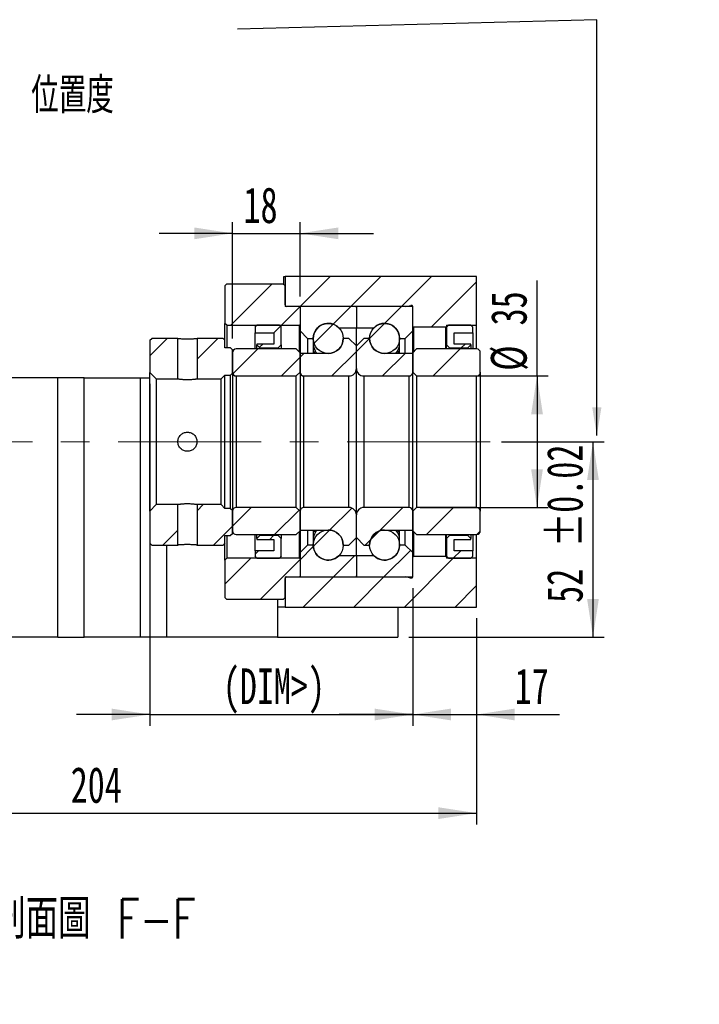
# Paper-space layout 'MBCS35-I' of a CAD drawing. Header units: millimetres. Extents: x 25 to 284, y 3 to 200.
# Tile 5 of 6: x 224 to 284, y 3 to 90. Entities that reach past the tile are written whole.
import ezdxf

# ---------------------------------------------------------------- set-up
doc = ezdxf.new("R2010")
doc.units = ezdxf.units.MM
doc.linetypes.add('CENTERX2', pattern=[20.32, 12.7, -2.54, 2.54, -2.54])
doc.layers.add('圖層0', color=7, linetype='Continuous')
doc.styles.add('SLDTEXTSTYLE0', font='TXT', dxfattribs={"width": 0.7})
doc.styles.add('SLDTEXTSTYLE3', font='TXT', dxfattribs={"width": 0.7, "bigfont": 'bigfont'})
doc.styles.add('SLDTEXTSTYLE4', font='TXT', dxfattribs={"width": 0.75, "bigfont": 'bigfont'})
doc.dimstyles.new('SLDDIMSTYLE2', dxfattribs={"dimtxt": 0.18, "dimasz": 2.5, "dimexe": 0, "dimexo": 0.0625, "dimgap": 0, "dimtad": 0, "dimtih": 1, "dimtoh": 1, "dimdec": 0, "dimrnd": 1e-09, "dimzin": 0, "dimdsep": 46, "dimtxsty": 'Standard', "dimsah": 1, "dimcen": 0.09, "dimadec": 0, "dimazin": 0, "dimtfac": 2.5, "dimtdec": 0, "dimtofl": 0, "dimtmove": 0, "dimatfit": 3, "dimfxl": 1, "dimfrac": 2, "dimtolj": 1, "dimtzin": 0, "dimarcsym": 0})
doc.dimstyles.new('SLDDIMSTYLE3', dxfattribs={"dimtxt": 3.389974, "dimasz": 2.5, "dimexe": 0, "dimexo": 0.0625, "dimgap": 0.847493, "dimtad": 1, "dimlfac": 3, "dimrnd": 1e-09, "dimzin": 12, "dimdsep": 46, "dimtxsty": 'SLDTEXTSTYLE0', "dimsah": 1, "dimcen": 0.09, "dimadec": 0, "dimazin": 3, "dimtfac": 1, "dimtofl": 0, "dimtmove": 0, "dimatfit": 3, "dimfxl": 1, "dimfrac": 2, "dimtolj": 1, "dimtzin": 12, "dimarcsym": 0})
doc.dimstyles.new('SLDDIMSTYLE4', dxfattribs={"dimtxt": 3.389974, "dimasz": 2.5, "dimexe": 0, "dimexo": 0.0625, "dimgap": 0.847493, "dimtad": 1, "dimlfac": 3, "dimrnd": 1e-09, "dimzin": 12, "dimdsep": 46, "dimtxsty": 'SLDTEXTSTYLE0', "dimsah": 1, "dimcen": 0.09, "dimadec": 0, "dimazin": 3, "dimtfac": 1, "dimtmove": 0, "dimatfit": 0, "dimfxl": 1, "dimfrac": 2, "dimtolj": 1, "dimtzin": 12, "dimarcsym": 0})
doc.dimstyles.new('SLDDIMSTYLE6', dxfattribs={"dimtxt": 3.389974, "dimasz": 2.5, "dimexe": 0, "dimexo": 0.0625, "dimgap": 0.847493, "dimtad": 1, "dimlfac": 3, "dimrnd": 1e-09, "dimzin": 12, "dimdsep": 46, "dimtxsty": 'SLDTEXTSTYLE0', "dimsah": 1, "dimcen": 0.09, "dimadec": 0, "dimazin": 3, "dimtol": 1, "dimtp": 0.02, "dimtm": 0.02, "dimtfac": 1, "dimtofl": 0, "dimtmove": 0, "dimatfit": 3, "dimfxl": 1, "dimfrac": 2, "dimtolj": 1, "dimarcsym": 0})

# ---------------------------------------------------------------- blocks, each defined once
blk = doc.blocks.new('_D_74')
at = {"layer": '圖層0', "color": 7}
for p, q in [((264.563, 37.149), (264.563, 18.863)), ((196.563, 25.149), (196.563, 18.863)), ((196.563, 19.863), (264.563, 19.863))]:
    blk.add_line(p, q, dxfattribs=at)
for points in [[(196.563, 19.863), (199.953, 19.341), (199.953, 20.384)], [(264.563, 19.863), (261.173, 20.384), (261.173, 19.341)]]:
    blk.add_solid(points, dxfattribs=at)
at = {"layer": '圖層0', "color": 7, "insert": (228.532, 23.956), "char_height": 3.175, "attachment_point": 1, "style": 'SLDTEXTSTYLE0'}
blk.add_mtext('204', dxfattribs=at)
blk = doc.blocks.new('_D_75')
at = {"layer": '圖層0', "color": 7}
for p, q in [((235.563, 57.965), (235.563, 27.615)), ((258.896, 39.815), (258.896, 27.615)), ((235.563, 28.615), (229.044, 28.615)), ((235.563, 28.615), (258.896, 28.615)), ((258.896, 28.615), (265.416, 28.615))]:
    blk.add_line(p, q, dxfattribs=at)
for points in [[(235.563, 28.615), (232.173, 29.137), (232.173, 28.094)], [(258.896, 28.615), (262.286, 28.094), (262.286, 29.137)]]:
    blk.add_solid(points, dxfattribs=at)
at = {"layer": '圖層0', "color": 7, "insert": (242.037, 32.708), "char_height": 3.175, "attachment_point": 1, "style": 'SLDTEXTSTYLE0'}
blk.add_mtext('(DIM>)', dxfattribs=at)
blk = doc.blocks.new('_D_76')
at = {"layer": '圖層0', "color": 7}
for p, q in [((258.896, 39.815), (258.896, 27.615)), ((264.563, 37.149), (264.563, 27.615)), ((258.896, 28.615), (252.377, 28.615)), ((258.896, 28.615), (264.563, 28.615)), ((264.563, 28.615), (271.917, 28.615))]:
    blk.add_line(p, q, dxfattribs=at)
for points in [[(258.896, 28.615), (255.507, 29.137), (255.507, 28.094)], [(264.563, 28.615), (267.953, 28.094), (267.953, 29.137)]]:
    blk.add_solid(points, dxfattribs=at)
at = {"layer": '圖層0', "color": 7, "insert": (267.942, 32.708), "char_height": 3.175, "attachment_point": 1, "style": 'SLDTEXTSTYLE0'}
blk.add_mtext('17', dxfattribs=at)
blk = doc.blocks.new('_D_77')
at = {"layer": '圖層0', "color": 7}
for p, q in [((269.929, 58.649), (269.929, 67.109)), ((259.563, 58.649), (270.929, 58.649)), ((269.929, 58.649), (269.929, 46.982)), ((259.563, 46.982), (270.929, 46.982))]:
    blk.add_line(p, q, dxfattribs=at)
for points in [[(269.929, 58.649), (269.408, 55.259), (270.451, 55.259)], [(269.929, 46.982), (270.451, 50.372), (269.408, 50.372)]]:
    blk.add_solid(points, dxfattribs=at)
at = {"layer": '圖層0', "color": 7, "char_height": 3.175, "attachment_point": 1, "rotation": 90, "style": 'SLDTEXTSTYLE0'}
for s, insert in [('35', (265.836, 63.134)), ('%%c', (265.836, 59.112))]:
    blk.add_mtext(s, dxfattribs=dict(at, insert=insert))
blk = doc.blocks.new('_D_78')
at = {"layer": '圖層0', "color": 7}
for p, q in [((266.769, 52.815), (275.896, 52.815)), ((274.896, 52.815), (274.896, 35.482)), ((258.563, 35.482), (275.896, 35.482))]:
    blk.add_line(p, q, dxfattribs=at)
for points in [[(274.896, 52.815), (274.375, 49.425), (275.418, 49.425)], [(274.896, 35.482), (275.418, 38.872), (274.375, 38.872)]]:
    blk.add_solid(points, dxfattribs=at)
at = {"layer": '圖層0', "color": 7, "char_height": 3.175, "attachment_point": 1, "rotation": 90, "style": 'SLDTEXTSTYLE0'}
for s, insert in [('±0.02', (270.804, 43.488)), ('52', (270.804, 38.521))]:
    blk.add_mtext(s, dxfattribs=dict(at, insert=insert))
blk = doc.blocks.new('_D_79')
at = {"layer": '圖層0', "color": 7}
for p, q in [((242.896, 61.982), (242.896, 72.304)), ((248.896, 65.715), (248.896, 72.304)), ((242.896, 71.304), (236.377, 71.304)), ((242.896, 71.304), (248.896, 71.304)), ((248.896, 71.304), (255.416, 71.304))]:
    blk.add_line(p, q, dxfattribs=at)
for points in [[(242.896, 71.304), (239.507, 71.825), (239.507, 70.782)], [(248.896, 71.304), (252.286, 70.782), (252.286, 71.825)]]:
    blk.add_solid(points, dxfattribs=at)
at = {"layer": '圖層0', "color": 7, "insert": (243.875, 75.396), "char_height": 3.175, "attachment_point": 1, "style": 'SLDTEXTSTYLE0'}
blk.add_mtext('18', dxfattribs=at)

psp = doc.layouts.new('MBCS35-I')

# ---------------------------------------------------------------- hatches: boundary and pattern name
at = {"layer": '圖層0', "linetype": 'Continuous', "lineweight": 18}
h = psp.add_hatch(dxfattribs=at)
h.set_pattern_fill('ANSI31', color=256, style=0)
edge = h.paths.add_edge_path(flags=0)
edge.add_line((258.2975, 64.8154), (258.7343, 64.9122))
edge.add_arc((258.7632, 64.7821), 0.1333, 14.477512, 102.5, ccw=False)
edge.add_line((258.8923, 64.8154), (258.8965, 64.8154))
edge.add_line((258.8965, 64.8154), (258.8965, 63.0487))
edge.add_line((258.8965, 63.0487), (258.9632, 62.9821))
edge.add_line((258.9632, 62.9821), (261.8298, 62.9821))
edge.add_line((261.8298, 62.9821), (261.8965, 63.0487))
edge.add_line((261.8965, 63.0487), (261.8965, 63.1487))
edge.add_line((261.8965, 63.1487), (264.5632, 63.1487))
edge.add_line((264.5632, 63.1487), (264.5632, 67.4821))
edge.add_line((264.5632, 67.4821), (247.5632, 67.4821))
edge.add_line((247.5632, 67.4821), (247.5632, 64.8154))
edge.add_line((247.5632, 64.8154), (258.2975, 64.8154))
h = psp.add_hatch(dxfattribs=at)
h.set_pattern_fill('ANSI31', color=256, style=0)
edge = h.paths.add_edge_path(flags=0)
edge.add_line((242.3965, 66.8154), (242.2298, 66.6487))
edge.add_line((242.2298, 66.6487), (242.2298, 63.3154))
edge.add_line((242.2298, 63.3154), (242.3965, 63.1487))
edge.add_line((242.3965, 63.1487), (248.8465, 63.1487))
edge.add_line((248.8465, 63.1487), (248.9465, 63.2487))
edge.add_line((248.9465, 63.2487), (248.9465, 64.7154))
edge.add_line((248.9465, 64.7154), (248.8465, 64.8154))
edge.add_line((248.8465, 64.8154), (247.6965, 64.8154))
edge.add_arc((247.6965, 64.9487), 0.1333, 180, 270, ccw=False)
edge.add_line((247.5632, 64.9487), (247.5632, 66.6487))
edge.add_line((247.5632, 66.6487), (247.3965, 66.8154))
edge.add_line((247.3965, 66.8154), (242.3965, 66.8154))
h = psp.add_hatch(dxfattribs=at)
h.set_pattern_fill('ANSI31', color=256, style=0)
edge = h.paths.add_edge_path(flags=0)
edge.add_line((253.7965, 64.8154), (248.9965, 64.8154))
edge.add_arc((248.9965, 64.7154), 0.1, 90, 180)
edge.add_line((248.8965, 64.7154), (248.8965, 62.6487))
edge.add_line((248.8965, 62.6487), (249.5632, 61.9821))
edge.add_line((249.5632, 61.9821), (250.0632, 61.9821))
edge.add_arc((251.3965, 61.9821), 1.3333, 45.438688, 180, ccw=False)
edge.add_line((252.3321, 62.9321), (253.8965, 62.9321))
edge.add_line((253.8965, 62.9321), (253.8965, 64.7154))
edge.add_arc((253.7965, 64.7154), 0.1, 0, 90)
h = psp.add_hatch(dxfattribs=at)
h.set_pattern_fill('ANSI31', color=256, style=0)
edge = h.paths.add_edge_path(flags=0)
edge.add_line((258.8965, 62.6487), (258.8965, 64.7154))
edge.add_arc((258.7965, 64.7154), 0.1, 0, 90)
edge.add_line((258.7965, 64.8154), (253.9965, 64.8154))
edge.add_arc((253.9965, 64.7154), 0.1, 90, 180)
edge.add_line((253.8965, 64.7154), (253.8965, 62.9321))
edge.add_line((253.8965, 62.9321), (255.4609, 62.9321))
edge.add_arc((256.3965, 61.9821), 1.3333, 0, 134.561312, ccw=False)
edge.add_line((257.7298, 61.9821), (258.2298, 61.9821))
edge.add_line((258.2298, 61.9821), (258.8965, 62.6487))
h = psp.add_hatch(dxfattribs=at)
h.set_pattern_fill('ANSI31', color=256, style=0)
h.paths.add_polyline_path([(246.5632, 62.482), (246.5632, 61.4821), (245.0632, 61.4821), (245.0632, 61.4154), (245.3298, 61.1487), (246.9632, 61.1487), (247.2298, 61.4154), (247.2298, 62.9821), (247.0632, 63.1487), (245.0632, 63.1487), (244.8965, 62.9821), (244.8965, 62.482)], flags=0)
h = psp.add_hatch(dxfattribs=at)
h.set_pattern_fill('ANSI31', color=256, style=0)
edge = h.paths.add_edge_path(flags=0)
edge.add_arc((251.3965, 61.9821), 1.3333, 0, 360)
h = psp.add_hatch(dxfattribs=at)
h.set_pattern_fill('ANSI31', color=256, style=0)
edge = h.paths.add_edge_path(flags=0)
edge.add_arc((256.3965, 61.9821), 1.3333, 0, 360)
h = psp.add_hatch(dxfattribs=at)
h.set_pattern_fill('ANSI31', color=256, style=0)
h.paths.add_polyline_path([(264.0632, 61.4154), (264.0632, 61.4821), (262.5632, 61.4821), (262.5632, 62.482), (264.2298, 62.482), (264.2298, 62.9821), (264.0632, 63.1487), (262.0632, 63.1487), (261.8965, 62.9821), (261.8965, 61.4154), (262.1632, 61.1487), (263.7965, 61.1487)], flags=0)
h = psp.add_hatch(dxfattribs=at)
h.set_pattern_fill('ANSI31', color=256, style=0)
h.paths.add_polyline_path([(235.7298, 61.9821), (235.5632, 61.8154), (235.5632, 58.9654), (236.1298, 58.3987), (238.0465, 58.3987), (238.0465, 61.9821)], flags=0)
h = psp.add_hatch(dxfattribs=at)
h.set_pattern_fill('ANSI31', color=256, style=0)
h.paths.add_polyline_path([(242.8965, 60.982), (242.7298, 61.1487), (242.2298, 61.1487), (242.2298, 61.8154), (242.0632, 61.9821), (239.7465, 61.9821), (239.7465, 58.3987), (241.8965, 58.3987), (242.2298, 58.7321), (242.7298, 58.7321), (242.8965, 58.8987)], flags=0)
h = psp.add_hatch(dxfattribs=at)
h.set_pattern_fill('ANSI31', color=256, style=0)
edge = h.paths.add_edge_path(flags=0)
edge.add_line((253.8965, 59.3154), (253.8965, 61.3154))
edge.add_line((253.8965, 61.3154), (253.2298, 61.9821))
edge.add_line((253.2298, 61.9821), (252.7298, 61.9821))
edge.add_arc((251.3965, 61.9821), 1.3333, 270, 360, ccw=False)
edge.add_line((251.3965, 60.6487), (248.8965, 60.6487))
edge.add_line((248.8965, 60.6487), (248.8965, 58.9821))
edge.add_arc((249.2298, 58.9821), 0.3333, 180, 270)
edge.add_line((249.2298, 58.6487), (253.2298, 58.6487))
edge.add_arc((253.2298, 59.3154), 0.6667, 270, 360)
h = psp.add_hatch(dxfattribs=at)
h.set_pattern_fill('ANSI31', color=256, style=0)
edge = h.paths.add_edge_path(flags=0)
edge.add_line((255.0632, 61.9821), (254.5632, 61.9821))
edge.add_line((254.5632, 61.9821), (253.8965, 61.3154))
edge.add_line((253.8965, 61.3154), (253.8965, 59.3154))
edge.add_arc((254.5632, 59.3154), 0.6667, 180, 270)
edge.add_line((254.5632, 58.6487), (258.5632, 58.6487))
edge.add_arc((258.5632, 58.9821), 0.3333, 270, 360)
edge.add_line((258.8965, 58.9821), (258.8965, 60.6487))
edge.add_line((258.8965, 60.6487), (256.3965, 60.6487))
edge.add_arc((256.3965, 61.9821), 1.3333, 180, 270, ccw=False)
h = psp.add_hatch(dxfattribs=at)
h.set_pattern_fill('ANSI31', color=256, style=0)
edge = h.paths.add_edge_path(flags=0)
edge.add_line((248.5632, 58.6487), (248.8965, 58.9821))
edge.add_line((248.8965, 58.9821), (248.8965, 60.7154))
edge.add_line((248.8965, 60.7154), (248.5632, 61.0487))
edge.add_line((248.5632, 61.0487), (243.2298, 61.0487))
edge.add_arc((243.2298, 60.7154), 0.3333, 90, 180)
edge.add_line((242.8965, 60.7154), (242.8965, 58.9821))
edge.add_arc((243.2298, 58.9821), 0.3333, 180, 270)
edge.add_line((243.2298, 58.6487), (248.5632, 58.6487))
h = psp.add_hatch(dxfattribs=at)
h.set_pattern_fill('ANSI31', color=256, style=0)
edge = h.paths.add_edge_path(flags=0)
edge.add_line((258.8965, 58.9821), (259.2298, 58.6487))
edge.add_line((259.2298, 58.6487), (264.5632, 58.6487))
edge.add_arc((264.5632, 58.9821), 0.3333, 270, 360)
edge.add_line((264.8965, 58.9821), (264.8965, 60.7154))
edge.add_arc((264.5632, 60.7154), 0.3333, 0, 90)
edge.add_line((264.5632, 61.0487), (259.2298, 61.0487))
edge.add_line((259.2298, 61.0487), (258.8965, 60.7154))
edge.add_line((258.8965, 60.7154), (258.8965, 58.9821))
h = psp.add_hatch(dxfattribs=at)
h.set_pattern_fill('ANSI31', color=256, style=0)
h.paths.add_polyline_path([(235.5632, 43.8154), (235.7298, 43.6487), (238.0465, 43.6487), (238.0465, 47.2321), (236.1298, 47.2321), (235.5632, 46.6654)], flags=0)
h = psp.add_hatch(dxfattribs=at)
h.set_pattern_fill('ANSI31', color=256, style=0)
h.paths.add_polyline_path([(242.2298, 43.8154), (242.2298, 44.4821), (242.7298, 44.4821), (242.8965, 44.6487), (242.8965, 46.7321), (242.7298, 46.8987), (242.2298, 46.8987), (241.8965, 47.2321), (239.7465, 47.2321), (239.7465, 43.6487), (242.0632, 43.6487)], flags=0)
h = psp.add_hatch(dxfattribs=at)
h.set_pattern_fill('ANSI31', color=256, style=0)
edge = h.paths.add_edge_path(flags=0)
edge.add_line((248.8965, 46.6487), (248.5632, 46.9821))
edge.add_line((248.5632, 46.9821), (243.2298, 46.9821))
edge.add_arc((243.2298, 46.6487), 0.3333, 90, 180)
edge.add_line((242.8965, 46.6487), (242.8965, 44.9154))
edge.add_arc((243.2298, 44.9154), 0.3333, 180, 270)
edge.add_line((243.2298, 44.5821), (248.5632, 44.5821))
edge.add_line((248.5632, 44.5821), (248.8965, 44.9154))
edge.add_line((248.8965, 44.9154), (248.8965, 46.6487))
h = psp.add_hatch(dxfattribs=at)
h.set_pattern_fill('ANSI31', color=256, style=0)
edge = h.paths.add_edge_path(flags=0)
edge.add_line((252.7298, 43.6487), (253.2298, 43.6487))
edge.add_line((253.2298, 43.6487), (253.8965, 44.3154))
edge.add_line((253.8965, 44.3154), (253.8965, 46.3154))
edge.add_arc((253.2298, 46.3154), 0.6667, 0, 90)
edge.add_line((253.2298, 46.9821), (249.2298, 46.9821))
edge.add_arc((249.2298, 46.6487), 0.3333, 90, 180)
edge.add_line((248.8965, 46.6487), (248.8965, 44.9821))
edge.add_line((248.8965, 44.9821), (251.3965, 44.9821))
edge.add_arc((251.3965, 43.6487), 1.3333, 0, 90, ccw=False)
h = psp.add_hatch(dxfattribs=at)
h.set_pattern_fill('ANSI31', color=256, style=0)
edge = h.paths.add_edge_path(flags=0)
edge.add_line((253.8965, 46.3154), (253.8965, 44.3154))
edge.add_line((253.8965, 44.3154), (254.5632, 43.6487))
edge.add_line((254.5632, 43.6487), (255.0632, 43.6487))
edge.add_arc((256.3965, 43.6487), 1.3333, 90, 180, ccw=False)
edge.add_line((256.3965, 44.9821), (258.8965, 44.9821))
edge.add_line((258.8965, 44.9821), (258.8965, 46.6487))
edge.add_arc((258.5632, 46.6487), 0.3333, 0, 90)
edge.add_line((258.5632, 46.9821), (254.5632, 46.9821))
edge.add_arc((254.5632, 46.3154), 0.6667, 90, 180)
h = psp.add_hatch(dxfattribs=at)
h.set_pattern_fill('ANSI31', color=256, style=0)
edge = h.paths.add_edge_path(flags=0)
edge.add_line((259.2298, 46.9821), (258.8965, 46.6487))
edge.add_line((258.8965, 46.6487), (258.8965, 44.9154))
edge.add_line((258.8965, 44.9154), (259.2298, 44.5821))
edge.add_line((259.2298, 44.5821), (264.5632, 44.5821))
edge.add_arc((264.5632, 44.9154), 0.3333, 270, 360)
edge.add_line((264.8965, 44.9154), (264.8965, 46.6487))
edge.add_arc((264.5632, 46.6487), 0.3333, 0, 90)
edge.add_line((264.5632, 46.9821), (259.2298, 46.9821))
h = psp.add_hatch(dxfattribs=at)
h.set_pattern_fill('ANSI31', color=256, style=0)
edge = h.paths.add_edge_path(flags=0)
edge.add_arc((251.3965, 43.6487), 1.3333, 0, 360)
h = psp.add_hatch(dxfattribs=at)
h.set_pattern_fill('ANSI31', color=256, style=0)
edge = h.paths.add_edge_path(flags=0)
edge.add_arc((256.3965, 43.6487), 1.3333, 0, 360)
h = psp.add_hatch(dxfattribs=at)
h.set_pattern_fill('ANSI31', color=256, style=0)
h.paths.add_polyline_path([(245.0632, 44.2154), (245.0632, 44.1487), (246.5632, 44.1487), (246.5632, 43.1487), (244.8965, 43.1487), (244.8965, 42.6487), (245.0632, 42.4821), (247.0632, 42.4821), (247.2298, 42.6487), (247.2298, 44.2154), (246.9632, 44.4821), (245.3298, 44.4821)], flags=0)
h = psp.add_hatch(dxfattribs=at)
h.set_pattern_fill('ANSI31', color=256, style=0)
h.paths.add_polyline_path([(262.5632, 43.1487), (262.5632, 44.1487), (264.0632, 44.1487), (264.0632, 44.2154), (263.7965, 44.4821), (262.1632, 44.4821), (261.8965, 44.2154), (261.8965, 42.6487), (262.0632, 42.4821), (264.0632, 42.4821), (264.2298, 42.6487), (264.2298, 43.1487)], flags=0)
h = psp.add_hatch(dxfattribs=at)
h.set_pattern_fill('ANSI31', color=256, style=0)
edge = h.paths.add_edge_path(flags=0)
edge.add_line((248.8965, 42.9821), (248.8965, 40.9154))
edge.add_arc((248.9965, 40.9154), 0.1, 180, 270)
edge.add_line((248.9965, 40.8154), (253.7965, 40.8154))
edge.add_arc((253.7965, 40.9154), 0.1, 270, 360)
edge.add_line((253.8965, 40.9154), (253.8965, 42.6987))
edge.add_line((253.8965, 42.6987), (252.3321, 42.6987))
edge.add_arc((251.3965, 43.6487), 1.3333, 180, 314.561312, ccw=False)
edge.add_line((250.0632, 43.6487), (249.5632, 43.6487))
edge.add_line((249.5632, 43.6487), (248.8965, 42.9821))
h = psp.add_hatch(dxfattribs=at)
h.set_pattern_fill('ANSI31', color=256, style=0)
edge = h.paths.add_edge_path(flags=0)
edge.add_line((253.9965, 40.8154), (258.7965, 40.8154))
edge.add_arc((258.7965, 40.9154), 0.1, 270, 360)
edge.add_line((258.8965, 40.9154), (258.8965, 42.9821))
edge.add_line((258.8965, 42.9821), (258.2298, 43.6487))
edge.add_line((258.2298, 43.6487), (257.7298, 43.6487))
edge.add_arc((256.3965, 43.6487), 1.3333, 225.438688, 360, ccw=False)
edge.add_line((255.4609, 42.6987), (253.8965, 42.6987))
edge.add_line((253.8965, 42.6987), (253.8965, 40.9154))
edge.add_arc((253.9965, 40.9154), 0.1, 180, 270)
h = psp.add_hatch(dxfattribs=at)
h.set_pattern_fill('ANSI31', color=256, style=0)
edge = h.paths.add_edge_path(flags=0)
edge.add_line((242.2298, 38.9821), (242.3965, 38.8154))
edge.add_line((242.3965, 38.8154), (247.3965, 38.8154))
edge.add_line((247.3965, 38.8154), (247.5632, 38.9821))
edge.add_line((247.5632, 38.9821), (247.5632, 40.6821))
edge.add_arc((247.6965, 40.6821), 0.1333, 90, 180, ccw=False)
edge.add_line((247.6965, 40.8154), (248.8465, 40.8154))
edge.add_line((248.8465, 40.8154), (248.9465, 40.9154))
edge.add_line((248.9465, 40.9154), (248.9465, 42.3821))
edge.add_line((248.9465, 42.3821), (248.8465, 42.4821))
edge.add_line((248.8465, 42.4821), (242.3965, 42.4821))
edge.add_line((242.3965, 42.4821), (242.2298, 42.3154))
edge.add_line((242.2298, 42.3154), (242.2298, 38.9821))
h = psp.add_hatch(dxfattribs=at)
h.set_pattern_fill('ANSI31', color=256, style=0)
edge = h.paths.add_edge_path(flags=0)
edge.add_line((258.8965, 40.8154), (258.8923, 40.8154))
edge.add_arc((258.7632, 40.8487), 0.1333, 257.5, 345.522488, ccw=False)
edge.add_line((258.7343, 40.7185), (258.2975, 40.8154))
edge.add_line((258.2975, 40.8154), (247.5632, 40.8154))
edge.add_line((247.5632, 40.8154), (247.5632, 38.1487))
edge.add_line((247.5632, 38.1487), (264.5632, 38.1487))
edge.add_line((264.5632, 38.1487), (264.5632, 42.4821))
edge.add_line((264.5632, 42.4821), (261.8965, 42.4821))
edge.add_line((261.8965, 42.4821), (261.8965, 42.5821))
edge.add_line((261.8965, 42.5821), (261.8298, 42.6487))
edge.add_line((261.8298, 42.6487), (258.9632, 42.6487))
edge.add_line((258.9632, 42.6487), (258.8965, 42.5821))
edge.add_line((258.8965, 42.5821), (258.8965, 40.8154))

# ---------------------------------------------------------------- linework, layer by layer
at = {"color": 7, "linetype": 'Continuous', "lineweight": 25}
for p, q in [((247.4632, 66.7487), (247.4632, 67.4821)), ((247.4632, 67.4821), (247.5632, 67.4821)), ((247.5632, 67.4821), (247.5632, 64.8154)), ((264.5632, 67.4821), (247.5632, 67.4821)), ((264.5632, 63.1487), (264.5632, 67.4821)), ((242.2298, 66.6487), (242.3965, 66.8154)), ((242.2298, 66.6487), (242.2298, 63.3154)), ((242.3965, 66.8154), (247.3965, 66.8154)), ((247.3965, 66.8154), (247.5632, 66.6487)), ((247.5632, 64.9487), (247.5632, 66.6487)), ((258.2975, 64.8154), (247.5632, 64.8154)), ((248.8465, 64.8154), (247.6965, 64.8154)), ((248.8465, 64.8154), (248.9465, 64.7154)), ((248.8965, 64.7154), (248.8965, 62.6487)), ((248.9465, 63.2487), (248.9465, 64.7154)), ((253.7965, 64.8154), (248.9965, 64.8154)), ((253.8965, 64.7154), (253.8965, 62.9321)), ((258.7965, 64.8154), (253.9965, 64.8154)), ((258.2975, 64.8154), (258.7343, 64.9122)), ((258.8965, 64.8154), (258.8923, 64.8154)), ((258.8923, 64.7442), (258.8923, 64.8154)), ((258.8965, 63.0487), (258.8965, 64.8154)), ((258.8965, 62.6487), (258.8965, 64.7154)), ((242.3965, 63.1487), (242.2298, 63.3154)), ((242.2298, 61.8154), (242.2298, 63.3154)), ((242.3965, 63.1487), (248.8465, 63.1487)), ((242.3965, 63.1487), (242.3965, 61.1487)), ((244.8965, 62.9821), (245.0632, 63.1487)), ((244.8965, 62.9821), (244.8965, 62.482)), ((247.0632, 63.1487), (245.0632, 63.1487)), ((247.0632, 63.1487), (247.2298, 62.9821)), ((247.2298, 61.4154), (247.2298, 62.9821)), ((248.9465, 63.2487), (248.8465, 63.1487)), ((248.8465, 60.7654), (248.8465, 63.1487)), ((252.3321, 62.9321), (253.8965, 62.9321)), ((253.8965, 62.9321), (255.4609, 62.9321)), ((253.8965, 61.3154), (253.8965, 62.9321)), ((258.9632, 62.9821), (258.8965, 63.0487)), ((261.8298, 62.9821), (258.9632, 62.9821)), ((258.9632, 62.9821), (258.9632, 60.7821)), ((261.8965, 63.0487), (261.8298, 62.9821)), ((261.8298, 61.0487), (261.8298, 62.9821)), ((261.8965, 62.9821), (262.0632, 63.1487)), ((261.8965, 63.1487), (264.5632, 63.1487)), ((261.8965, 63.1487), (261.8965, 63.0487)), ((261.8965, 63.0487), (261.8965, 62.9821)), ((261.8965, 62.9821), (261.8965, 61.4154)), ((264.0632, 63.1487), (262.0632, 63.1487)), ((264.0632, 63.1487), (264.2298, 62.9821)), ((264.2298, 62.482), (264.2298, 62.9821)), ((264.5632, 61.0487), (264.5632, 63.1487)), ((244.8965, 62.482), (246.5632, 62.482)), ((244.8965, 61.0487), (244.8965, 62.482)), ((246.5632, 62.482), (246.5632, 61.4821)), ((248.8965, 62.6487), (249.5632, 61.9821)), ((248.8965, 62.6487), (248.8965, 60.7154)), ((258.2298, 61.9821), (258.8965, 62.6487)), ((258.8965, 60.7154), (258.8965, 62.6487)), ((262.5632, 62.482), (264.2298, 62.482)), ((262.5632, 61.4821), (262.5632, 62.482)), ((264.2298, 62.482), (264.2298, 61.0487)), ((235.5632, 61.8154), (235.7298, 61.9821)), ((235.5632, 61.8154), (235.5632, 58.9654)), ((238.0465, 61.9821), (235.7298, 61.9821)), ((238.0465, 58.3987), (238.0465, 61.9821)), ((239.7465, 61.9821), (239.7465, 58.3987)), ((242.0632, 61.9821), (239.7465, 61.9821)), ((242.0632, 61.9821), (242.2298, 61.8154)), ((242.2298, 61.1487), (242.2298, 61.8154)), ((245.0632, 61.4821), (245.0632, 61.4154)), ((246.5632, 61.4821), (245.0632, 61.4821)), ((245.3298, 61.1487), (245.0632, 61.4154)), ((245.0632, 61.0487), (245.0632, 61.4154)), ((247.2298, 61.4154), (246.9632, 61.1487)), ((247.2298, 61.4154), (247.2298, 61.0487)), ((249.5632, 61.9821), (250.0632, 61.9821)), ((249.5632, 61.9821), (249.5632, 60.6487)), ((250.0632, 61.9821), (250.0632, 60.6487)), ((253.2298, 61.9821), (252.7298, 61.9821)), ((253.8965, 61.3154), (253.2298, 61.9821)), ((254.5632, 61.9821), (253.8965, 61.3154)), ((253.8965, 59.3154), (253.8965, 61.3154)), ((255.0632, 61.9821), (254.5632, 61.9821)), ((257.7298, 61.5334), (257.7108, 61.7577)), ((257.7298, 61.9821), (258.2298, 61.9821)), ((257.7298, 60.6487), (257.7298, 61.9821)), ((258.2298, 60.6487), (258.2298, 61.9821)), ((262.1632, 61.1487), (261.8965, 61.4154)), ((261.8965, 61.0487), (261.8965, 61.4154)), ((264.0632, 61.4821), (262.5632, 61.4821)), ((264.0632, 61.4154), (263.7965, 61.1487)), ((264.0632, 61.4154), (264.0632, 61.4821)), ((264.0632, 61.4154), (264.0632, 61.0487)), ((242.7298, 61.1487), (242.2298, 61.1487)), ((242.7298, 61.1487), (242.8965, 60.982)), ((242.8965, 58.8987), (242.8965, 60.982)), ((242.8965, 60.7154), (242.8965, 58.9821)), ((248.5632, 61.0487), (243.2298, 61.0487)), ((245.3298, 61.1487), (246.9632, 61.1487)), ((245.3298, 61.1487), (245.3298, 61.0487)), ((246.9632, 61.0487), (246.9632, 61.1487)), ((248.5632, 61.0487), (248.8965, 60.7154)), ((248.8965, 58.9821), (248.8965, 60.7154)), ((248.8965, 60.6487), (248.8965, 58.9821)), ((251.3965, 60.6487), (248.8965, 60.6487)), ((258.8965, 60.6487), (256.3965, 60.6487)), ((258.8965, 60.7154), (259.2298, 61.0487)), ((258.8965, 60.7154), (258.8965, 58.9821)), ((258.8965, 58.9821), (258.8965, 60.6487)), ((264.5632, 61.0487), (259.2298, 61.0487)), ((262.1632, 61.1487), (263.7965, 61.1487)), ((262.1632, 61.1487), (262.1632, 61.0487)), ((263.7965, 61.0487), (263.7965, 61.1487)), ((264.8965, 58.9821), (264.8965, 60.7154)), ((235.5632, 46.6654), (235.5632, 58.9654)), ((236.1298, 58.3987), (235.5632, 58.9654)), ((242.2298, 58.7321), (241.8965, 58.3987)), ((242.2298, 46.8987), (242.2298, 58.7321)), ((242.2298, 58.7321), (242.7298, 58.7321)), ((242.8965, 58.8987), (242.7298, 58.7321)), ((242.7298, 46.8987), (242.7298, 58.7321)), ((242.8965, 58.8987), (242.8965, 46.7321)), ((243.2298, 58.6487), (248.5632, 58.6487)), ((243.2298, 58.6487), (243.2298, 46.9821)), ((248.8965, 58.9821), (248.5632, 58.6487)), ((248.5632, 46.9821), (248.5632, 58.6487)), ((248.8965, 58.9821), (248.8965, 46.6487)), ((249.2298, 58.6487), (253.2298, 58.6487)), ((249.2298, 46.9821), (249.2298, 58.6487)), ((253.2298, 46.9821), (253.2298, 58.6487)), ((253.8965, 46.3154), (253.8965, 59.3154)), ((254.5632, 58.6487), (258.5632, 58.6487)), ((254.5632, 58.6487), (254.5632, 46.9821)), ((258.5632, 58.6487), (258.5632, 46.9821)), ((259.2298, 58.6487), (258.8965, 58.9821)), ((258.8965, 46.6487), (258.8965, 58.9821)), ((259.2298, 58.6487), (264.5632, 58.6487)), ((259.2298, 58.6487), (259.2298, 46.9821)), ((264.5632, 46.9821), (264.5632, 58.6487)), ((264.8965, 58.9821), (264.8965, 46.6487)), ((227.3965, 58.4821), (217.0632, 58.4821)), ((227.3965, 35.482), (227.3965, 58.4821)), ((229.7298, 58.4821), (227.3965, 58.4821)), ((229.7298, 35.482), (229.7298, 58.4821)), ((229.7298, 58.4821), (234.7298, 58.4821)), ((234.7298, 35.482), (234.7298, 58.4821)), ((234.7298, 58.4821), (235.5632, 58.4821)), ((236.1298, 58.3987), (236.1298, 47.2321)), ((236.1298, 58.3987), (238.0465, 58.3987)), ((239.7465, 58.3987), (241.8965, 58.3987)), ((241.8965, 47.2321), (241.8965, 58.3987)), ((235.5632, 46.6654), (236.1298, 47.2321)), ((238.0465, 47.2321), (236.1298, 47.2321)), ((238.0465, 43.6487), (238.0465, 47.2321)), ((241.8965, 47.2321), (239.7465, 47.2321)), ((239.7465, 47.2321), (239.7465, 43.6487)), ((241.8965, 47.2321), (242.2298, 46.8987)), ((235.5632, 46.6654), (235.5632, 43.8154)), ((242.7298, 46.8987), (242.2298, 46.8987)), ((242.7298, 46.8987), (242.8965, 46.7321)), ((242.8965, 44.6487), (242.8965, 46.7321)), ((242.8965, 46.6487), (242.8965, 44.9154)), ((248.5632, 46.9821), (243.2298, 46.9821)), ((248.5632, 46.9821), (248.8965, 46.6487)), ((248.8965, 44.9154), (248.8965, 46.6487)), ((248.8965, 46.6487), (248.8965, 44.9821)), ((253.2298, 46.9821), (249.2298, 46.9821)), ((253.8965, 44.3154), (253.8965, 46.3154)), ((258.5632, 46.9821), (254.5632, 46.9821)), ((258.8965, 46.6487), (259.2298, 46.9821)), ((258.8965, 46.6487), (258.8965, 44.9154)), ((258.8965, 44.9821), (258.8965, 46.6487)), ((264.5632, 46.9821), (259.2298, 46.9821)), ((264.8965, 44.9154), (264.8965, 46.6487)), ((242.8965, 44.6487), (242.7298, 44.4821)), ((243.2298, 44.582), (248.5632, 44.582)), ((244.8965, 43.1487), (244.8965, 44.582)), ((245.0632, 44.2154), (245.0632, 44.582)), ((245.3298, 44.582), (245.3298, 44.4821)), ((246.9632, 44.4821), (246.9632, 44.582)), ((247.2298, 44.582), (247.2298, 44.2154)), ((248.8965, 44.9154), (248.5632, 44.582)), ((248.8465, 42.4821), (248.8465, 44.8654)), ((248.8965, 44.9821), (251.3965, 44.9821)), ((248.8965, 44.9154), (248.8965, 42.9821)), ((249.5632, 44.9821), (249.5632, 43.6487)), ((250.0632, 44.9821), (250.0632, 43.6487)), ((256.3965, 44.9821), (258.8965, 44.9821)), ((257.7298, 43.6487), (257.7298, 44.9821)), ((258.2298, 43.6487), (258.2298, 44.9821)), ((258.8965, 42.9821), (258.8965, 44.9154)), ((259.2298, 44.582), (258.8965, 44.9154)), ((258.9632, 44.8487), (258.9632, 42.6487)), ((259.2298, 44.582), (264.5632, 44.582)), ((261.8298, 42.6487), (261.8298, 44.582)), ((261.8965, 44.2154), (261.8965, 44.582)), ((262.1632, 44.582), (262.1632, 44.4821)), ((263.7965, 44.4821), (263.7965, 44.582)), ((264.0632, 44.582), (264.0632, 44.2154)), ((264.2298, 44.582), (264.2298, 43.1487)), ((264.5632, 42.4821), (264.5632, 44.582)), ((235.7298, 43.6487), (235.5632, 43.8154)), ((242.2298, 43.8154), (242.0632, 43.6487)), ((242.2298, 44.4821), (242.7298, 44.4821)), ((242.2298, 43.8154), (242.2298, 44.4821)), ((242.2298, 42.3154), (242.2298, 43.8154)), ((242.3965, 44.4821), (242.3965, 42.4821)), ((245.0632, 44.2154), (245.3298, 44.4821)), ((245.0632, 44.2154), (245.0632, 44.1487)), ((245.0632, 44.1487), (246.5632, 44.1487)), ((246.9632, 44.4821), (245.3298, 44.4821)), ((246.5632, 44.1487), (246.5632, 43.1487)), ((246.9632, 44.4821), (247.2298, 44.2154)), ((247.2298, 42.6487), (247.2298, 44.2154)), ((253.2298, 43.6487), (253.8965, 44.3154)), ((253.8965, 42.6987), (253.8965, 44.3154)), ((253.8965, 44.3154), (254.5632, 43.6487)), ((261.8965, 44.2154), (262.1632, 44.4821)), ((261.8965, 44.2154), (261.8965, 42.6487)), ((263.7965, 44.4821), (262.1632, 44.4821)), ((262.5632, 44.1487), (264.0632, 44.1487)), ((262.5632, 43.1487), (262.5632, 44.1487)), ((263.7965, 44.4821), (264.0632, 44.2154)), ((264.0632, 44.1487), (264.0632, 44.2154)), ((235.7298, 43.6487), (238.0465, 43.6487)), ((237.0632, 35.482), (237.0632, 43.6487)), ((239.7465, 43.6487), (242.0632, 43.6487)), ((244.8965, 43.1487), (244.8965, 42.6487)), ((246.5632, 43.1487), (244.8965, 43.1487)), ((249.5632, 43.6487), (248.8965, 42.9821)), ((248.8965, 42.9821), (248.8965, 40.9154)), ((250.0632, 43.6487), (249.5632, 43.6487)), ((252.7298, 43.6487), (253.2298, 43.6487)), ((254.5632, 43.6487), (255.0632, 43.6487)), ((258.2298, 43.6487), (257.7298, 43.6487)), ((258.8965, 42.9821), (258.2298, 43.6487)), ((258.8965, 40.9154), (258.8965, 42.9821)), ((264.2298, 43.1487), (262.5632, 43.1487)), ((264.2298, 42.6487), (264.2298, 43.1487)), ((242.2298, 42.3154), (242.3965, 42.4821)), ((242.2298, 42.3154), (242.2298, 38.9821)), ((248.8465, 42.4821), (242.3965, 42.4821)), ((245.0632, 42.4821), (244.8965, 42.6487)), ((245.0632, 42.4821), (247.0632, 42.4821)), ((247.2298, 42.6487), (247.0632, 42.4821)), ((248.8465, 42.4821), (248.9465, 42.382)), ((248.9465, 40.9154), (248.9465, 42.382)), ((253.8965, 42.6987), (252.3321, 42.6987)), ((253.8965, 42.6987), (253.8965, 40.9154)), ((255.4609, 42.6987), (253.8965, 42.6987)), ((258.8965, 42.5821), (258.9632, 42.6487)), ((258.8965, 40.8154), (258.8965, 42.5821)), ((258.9632, 42.6487), (261.8298, 42.6487)), ((261.8298, 42.6487), (261.8965, 42.5821)), ((262.0632, 42.4821), (261.8965, 42.6487)), ((261.8965, 42.6487), (261.8965, 42.5821)), ((261.8965, 42.5821), (261.8965, 42.4821)), ((264.5632, 42.4821), (261.8965, 42.4821)), ((262.0632, 42.4821), (264.0632, 42.4821)), ((264.2298, 42.6487), (264.0632, 42.4821)), ((264.5632, 38.1487), (264.5632, 42.4821)), ((247.5632, 40.8154), (247.5632, 38.1487)), ((247.5632, 40.8154), (258.2975, 40.8154)), ((247.5632, 38.9821), (247.5632, 40.682)), ((247.6965, 40.8154), (248.8465, 40.8154)), ((248.9465, 40.9154), (248.8465, 40.8154)), ((248.9965, 40.8154), (253.7965, 40.8154)), ((253.9965, 40.8154), (258.7965, 40.8154)), ((258.7343, 40.7185), (258.2975, 40.8154)), ((258.8923, 40.8154), (258.8923, 40.8866)), ((258.8923, 40.8154), (258.8965, 40.8154)), ((242.3965, 38.8154), (242.2298, 38.9821)), ((247.3965, 38.8154), (242.3965, 38.8154)), ((246.8965, 38.8154), (246.8965, 38.1487)), ((247.5632, 38.9821), (247.3965, 38.8154)), ((247.5632, 38.1487), (246.8965, 38.1487)), ((246.8965, 38.1487), (246.8965, 35.482)), ((247.5632, 38.1487), (264.5632, 38.1487)), ((257.5632, 38.1487), (257.5632, 35.482)), ((227.3965, 35.482), (217.0632, 35.482)), ((227.3965, 35.482), (229.7298, 35.482)), ((234.7298, 35.482), (229.7298, 35.482)), ((237.0632, 35.482), (234.7298, 35.482)), ((246.8965, 35.482), (237.0632, 35.482)), ((246.8965, 35.482), (257.5632, 35.482))]:
    psp.add_line(p, q, dxfattribs=at)
at = {"color": 8, "linetype": 'Continuous', "lineweight": 25}
for p, q in [((258.7343, 64.9122), (258.7343, 64.8154)), ((258.7343, 40.8154), (258.7343, 40.7185))]:
    psp.add_line(p, q, dxfattribs=at)
at = {"color": 7, "linetype": 'Continuous', "lineweight": 25, "flags": 128}
for points in [[(250.2329, 60.8824), (250.1952, 60.8099), (250.1302, 60.6487)], [(257.6628, 60.6487), (257.5978, 60.8099), (257.5601, 60.8824)], [(250.1302, 44.9821), (250.1952, 44.8209), (250.2329, 44.7484)], [(257.5601, 44.7484), (257.5978, 44.8209), (257.6628, 44.9821)]]:
    psp.add_lwpolyline(points, dxfattribs=at)
at = {"color": 7, "linetype": 'Continuous', "lineweight": 25}
for centre in [(251.3965, 61.9821), (256.3965, 61.9821), (251.3965, 43.6487), (256.3965, 43.6487)]:
    psp.add_circle(centre, 1.3333, dxfattribs=at)
for centre, radius, start, end in [((247.6965, 64.9487), 0.1333, 180, 270), ((248.9965, 64.7154), 0.1, 90, 180), ((253.7965, 64.7154), 0.1, 0, 90), ((253.9965, 64.7154), 0.1, 90, 180), ((258.7632, 64.7821), 0.1333, 14.477512, 102.5), ((258.7965, 64.7154), 0.1, 0, 90), ((251.3965, 61.9821), 1.3333, 45.438688, 180), ((256.3965, 61.9821), 1.3333, 0, 134.561312), ((251.3965, 61.5334), 1.3333, 170.314308, 221.56839), ((251.3965, 61.9821), 1.3333, 270, 0), ((256.3965, 61.9821), 1.3333, 180, 270), ((256.3965, 61.5334), 1.3333, 318.43161, 0), ((243.2298, 60.7154), 0.3333, 90, 180), ((264.5632, 60.7154), 0.3333, 0, 90), ((243.2298, 58.9821), 0.3333, 180, 270), ((249.2298, 58.9821), 0.3333, 180, 270), ((253.2298, 59.3154), 0.6667, 270, 0), ((254.5632, 59.3154), 0.6667, 180, 270), ((258.5632, 58.9821), 0.3333, 270, 0), ((264.5632, 58.9821), 0.3333, 270, 0), ((243.2298, 46.6487), 0.3333, 90, 180), ((249.2298, 46.6487), 0.3333, 90, 180), ((253.2298, 46.3154), 0.6667, 0, 90), ((254.5632, 46.3154), 0.6667, 90, 180), ((258.5632, 46.6487), 0.3333, 0, 90), ((264.5632, 46.6487), 0.3333, 0, 90), ((243.2298, 44.9154), 0.3333, 180, 270), ((251.3965, 44.0974), 1.3333, 138.43161, 189.685692), ((251.3965, 43.6487), 1.3333, 0, 90), ((256.3965, 43.6487), 1.3333, 90, 180), ((256.3965, 44.0974), 1.3333, 350.314308, 41.56839), ((264.5632, 44.9154), 0.3333, 270, 0), ((251.3965, 43.6487), 1.3333, 180, 314.561312), ((256.3965, 43.6487), 1.3333, 225.438688, 0), ((247.6965, 40.682), 0.1333, 90, 180), ((248.9965, 40.9154), 0.1, 180, 270), ((253.7965, 40.9154), 0.1, 270, 0), ((253.9965, 40.9154), 0.1, 180, 270), ((258.7632, 40.8487), 0.1333, 257.5, 345.522488), ((258.7965, 40.9154), 0.1, 270, 0)]:
    psp.add_arc(centre, radius, start, end, dxfattribs=at)
for points, knots in [([(238.0465, 61.9821), (238.0465, 61.9821), (238.052, 61.9815), (238.0736, 61.9796), (238.09, 61.9781), (238.1327, 61.9744), (238.1588, 61.9723), (238.2205, 61.9675), (238.2564, 61.9649), (238.3348, 61.9597), (238.3775, 61.9572), (238.4705, 61.9524), (238.5199, 61.9502), (238.6222, 61.9465), (238.6758, 61.9451), (238.7855, 61.9431), (238.8407, 61.9426), (238.9517, 61.9426), (239.008, 61.9431), (239.1171, 61.9451), (239.1701, 61.9465), (239.273, 61.9502), (239.3227, 61.9524), (239.4148, 61.9571), (239.4577, 61.9597), (239.5371, 61.9649), (239.5723, 61.9675), (239.6338, 61.9722), (239.6605, 61.9744), (239.7031, 61.9781), (239.7192, 61.9796), (239.7409, 61.9815), (239.7465, 61.9821), (239.7465, 61.9821)], [0, 0, 0, 0, 0.0625, 0.0625, 0.125, 0.125, 0.1875, 0.1875, 0.25, 0.25, 0.3125, 0.3125, 0.375, 0.375, 0.4375, 0.4375, 0.5, 0.5, 0.5625, 0.5625, 0.625, 0.625, 0.6875, 0.6875, 0.75, 0.75, 0.8125, 0.8125, 0.875, 0.875, 0.9375, 0.9375, 1, 1, 1, 1]), ([(238.0465, 58.3987), (238.0465, 58.3987), (238.052, 58.3979), (238.0737, 58.3946), (238.0901, 58.3922), (238.1328, 58.3862), (238.1589, 58.3826), (238.2206, 58.3748), (238.2564, 58.3705), (238.3347, 58.362), (238.3775, 58.3578), (238.4704, 58.3499), (238.5197, 58.3462), (238.622, 58.3402), (238.6757, 58.3378), (238.7854, 58.3345), (238.8406, 58.3336), (238.9517, 58.3336), (239.0081, 58.3345), (239.1172, 58.3378), (239.1702, 58.3402), (239.2732, 58.3462), (239.3229, 58.3499), (239.4149, 58.3577), (239.4579, 58.362), (239.5371, 58.3706), (239.5722, 58.3748), (239.6338, 58.3826), (239.6604, 58.3862), (239.703, 58.3922), (239.7191, 58.3946), (239.7409, 58.3979), (239.7465, 58.3987), (239.7465, 58.3987)], [0, 0, 0, 0, 0.0625, 0.0625, 0.125, 0.125, 0.1875, 0.1875, 0.25, 0.25, 0.3125, 0.3125, 0.375, 0.375, 0.4375, 0.4375, 0.5, 0.5, 0.5625, 0.5625, 0.625, 0.625, 0.6875, 0.6875, 0.75, 0.75, 0.8125, 0.8125, 0.875, 0.875, 0.9375, 0.9375, 1, 1, 1, 1]), ([(238.0465, 52.8154), (238.0465, 52.7591), (238.052, 52.7039), (238.0737, 52.5951), (238.09, 52.5411), (238.1327, 52.4382), (238.1589, 52.3894), (238.2205, 52.2971), (238.2564, 52.2534), (238.3347, 52.1751), (238.3774, 52.14), (238.4703, 52.0778), (238.5196, 52.0515), (238.6219, 52.0091), (238.6755, 51.9927), (238.7853, 51.9708), (238.8405, 51.9654), (238.9515, 51.9654), (239.0079, 51.9709), (239.117, 51.9926), (239.17, 52.0087), (239.2731, 52.0513), (239.3227, 52.0779), (239.4147, 52.1394), (239.4577, 52.1746), (239.537, 52.2537), (239.5721, 52.2966), (239.6336, 52.3885), (239.6603, 52.4383), (239.7029, 52.5411), (239.7191, 52.5941), (239.7409, 52.7032), (239.7465, 52.7595), (239.7465, 52.8706), (239.7412, 52.9258), (239.7194, 53.0357), (239.7031, 53.0892), (239.6607, 53.1916), (239.6343, 53.2411), (239.5723, 53.3339), (239.5372, 53.3767), (239.459, 53.4551), (239.4153, 53.491), (239.3231, 53.5526), (239.2744, 53.5788), (239.1714, 53.6216), (239.1175, 53.638), (239.0088, 53.6598), (238.9534, 53.6653), (238.841, 53.6654), (238.7858, 53.66), (238.677, 53.6384), (238.6229, 53.6221), (238.52, 53.5795), (238.4712, 53.5534), (238.3787, 53.4918), (238.3351, 53.456), (238.2176, 53.3387), (238.1542, 53.244), (238.0904, 53.0907), (238.074, 53.037), (238.052, 52.9272), (238.0465, 52.8716), (238.0465, 52.8154)], [0, 0, 0, 0, 0.03125, 0.03125, 0.0625, 0.0625, 0.09375, 0.09375, 0.125, 0.125, 0.15625, 0.15625, 0.1875, 0.1875, 0.21875, 0.21875, 0.25, 0.25, 0.28125, 0.28125, 0.3125, 0.3125, 0.34375, 0.34375, 0.375, 0.375, 0.40625, 0.40625, 0.4375, 0.4375, 0.46875, 0.46875, 0.5, 0.5, 0.53125, 0.53125, 0.5625, 0.5625, 0.59375, 0.59375, 0.625, 0.625, 0.65625, 0.65625, 0.6875, 0.6875, 0.71875, 0.71875, 0.75, 0.75, 0.78125, 0.78125, 0.8125, 0.8125, 0.84375, 0.84375, 0.875, 0.875, 0.9375, 0.9375, 0.96875, 0.96875, 1, 1, 1, 1]), ([(239.7465, 47.2321), (239.7465, 47.2321), (239.741, 47.2329), (239.7193, 47.2361), (239.7029, 47.2386), (239.6602, 47.2446), (239.6341, 47.2481), (239.5724, 47.256), (239.5366, 47.2603), (239.4582, 47.2687), (239.4155, 47.273), (239.3226, 47.2809), (239.2732, 47.2845), (239.171, 47.2905), (239.1173, 47.293), (239.0076, 47.2963), (238.9523, 47.2971), (238.8413, 47.2971), (238.7849, 47.2963), (238.6758, 47.293), (238.6228, 47.2906), (238.5197, 47.2845), (238.4701, 47.2809), (238.3781, 47.273), (238.3351, 47.2688), (238.2559, 47.2602), (238.2208, 47.256), (238.1592, 47.2482), (238.1326, 47.2445), (238.0899, 47.2385), (238.0739, 47.2362), (238.0521, 47.2329), (238.0465, 47.2321), (238.0465, 47.2321)], [0, 0, 0, 0, 0.0625, 0.0625, 0.125, 0.125, 0.1875, 0.1875, 0.25, 0.25, 0.3125, 0.3125, 0.375, 0.375, 0.4375, 0.4375, 0.5, 0.5, 0.5625, 0.5625, 0.625, 0.625, 0.6875, 0.6875, 0.75, 0.75, 0.8125, 0.8125, 0.875, 0.875, 0.9375, 0.9375, 1, 1, 1, 1]), ([(239.7465, 43.6487), (239.7465, 43.6487), (239.741, 43.6492), (239.7194, 43.6512), (239.703, 43.6527), (239.6603, 43.6563), (239.6342, 43.6585), (239.5725, 43.6633), (239.5366, 43.6659), (239.4582, 43.671), (239.4154, 43.6736), (239.3225, 43.6784), (239.2731, 43.6806), (239.1708, 43.6842), (239.1172, 43.6857), (239.0075, 43.6877), (238.9523, 43.6882), (238.8413, 43.6882), (238.785, 43.6877), (238.6759, 43.6857), (238.6229, 43.6843), (238.52, 43.6806), (238.4702, 43.6784), (238.3782, 43.6736), (238.3352, 43.6711), (238.2559, 43.6658), (238.2207, 43.6633), (238.1592, 43.6585), (238.1325, 43.6563), (238.0899, 43.6527), (238.0738, 43.6512), (238.0521, 43.6492), (238.0465, 43.6487), (238.0465, 43.6487)], [0, 0, 0, 0, 0.0625, 0.0625, 0.125, 0.125, 0.1875, 0.1875, 0.25, 0.25, 0.3125, 0.3125, 0.375, 0.375, 0.4375, 0.4375, 0.5, 0.5, 0.5625, 0.5625, 0.625, 0.625, 0.6875, 0.6875, 0.75, 0.75, 0.8125, 0.8125, 0.875, 0.875, 0.9375, 0.9375, 1, 1, 1, 1])]:
    psp.add_open_spline(points, degree=3, knots=knots, dxfattribs=at)
at = {"layer": '圖層0', "color": 7, "linetype": 'CENTERX2', "lineweight": 18}
psp.add_line((265.7688, 52.8154), (188.03, 52.8154), dxfattribs=at)

# ---------------------------------------------------------------- texts
at = {"layer": '圖層0', "color": 7, "insert": (225.0301, 85.1334), "char_height": 3.175, "attachment_point": 1, "style": 'SLDTEXTSTYLE3'}
psp.add_mtext('\\M+188CA\\M+19275\\M+19378', dxfattribs=at)
at = {"layer": '圖層0', "insert": (230.6345, 12.2362), "char_height": 3.5, "attachment_point": 2, "style": 'SLDTEXTSTYLE4'}
psp.add_mtext('\\M+19655\\M+196CA\\M+19AA4 F-F', dxfattribs=at)

# ---------------------------------------------------------------- dimensions: what is measured, and where the dimension line sits
at = {"layer": '圖層0', "color": 7}
for base, p1, p2, dimstyle, picture, middle in [((248.8965, 71.3036), (242.8965, 60.982), (248.8965, 64.7154), 'SLDDIMSTYLE4', '_D_79', (245.8623, 71.3036)), ((264.5632, 28.615), (258.8965, 40.8154), (264.5632, 38.1487), 'SLDDIMSTYLE4', '_D_76', (269.9292, 28.615)), ((264.5632, 19.8628), (196.5632, 26.1487), (264.5632, 38.1487), 'SLDDIMSTYLE3', '_D_74', (231.5129, 19.8628))]:
    dim = psp.add_linear_dim(base=base, p1=p1, p2=p2, dimstyle=dimstyle, dxfattribs=at)
    dim.commit()
    dim.dimension.update_dxf_attribs({"geometry": picture, "text_midpoint": middle, "dimtype": 160})
dim = psp.add_linear_dim(base=(269.9292, 46.9821), p1=(258.5632, 58.6487), p2=(258.5632, 46.9821), angle=90, text='%%c<>', dimstyle='SLDDIMSTYLE3', dxfattribs=at)
dim.commit()
dim.dimension.update_dxf_attribs({"geometry": '_D_77', "text_midpoint": (269.9292, 63.1106), "dimtype": 160})
dim = psp.add_linear_dim(base=(258.8965, 28.615), p1=(235.5632, 58.9654), p2=(258.8965, 40.8154), text='(DIM>)', dimstyle='SLDDIMSTYLE4', dxfattribs=at)
dim.commit()
dim.dimension.update_dxf_attribs({"geometry": '_D_75', "text_midpoint": (248.3543, 28.615), "dimtype": 160})
dim = psp.add_linear_dim(base=(274.8965, 35.482), p1=(265.7688, 52.8154), p2=(257.5632, 35.482), angle=90, dimstyle='SLDDIMSTYLE6', dxfattribs=at)
dim.commit()
dim.dimension.update_dxf_attribs({"geometry": '_D_78', "text_midpoint": (274.8965, 45.6062), "dimtype": 160})

# ---------------------------------------------------------------- leaders
psp.add_leader([(275.2391, 53.373), (275.2391, 90.2603), (243.3353, 89.4169)], dimstyle='SLDDIMSTYLE2', dxfattribs=at)

doc.saveas('drawing.dxf')
